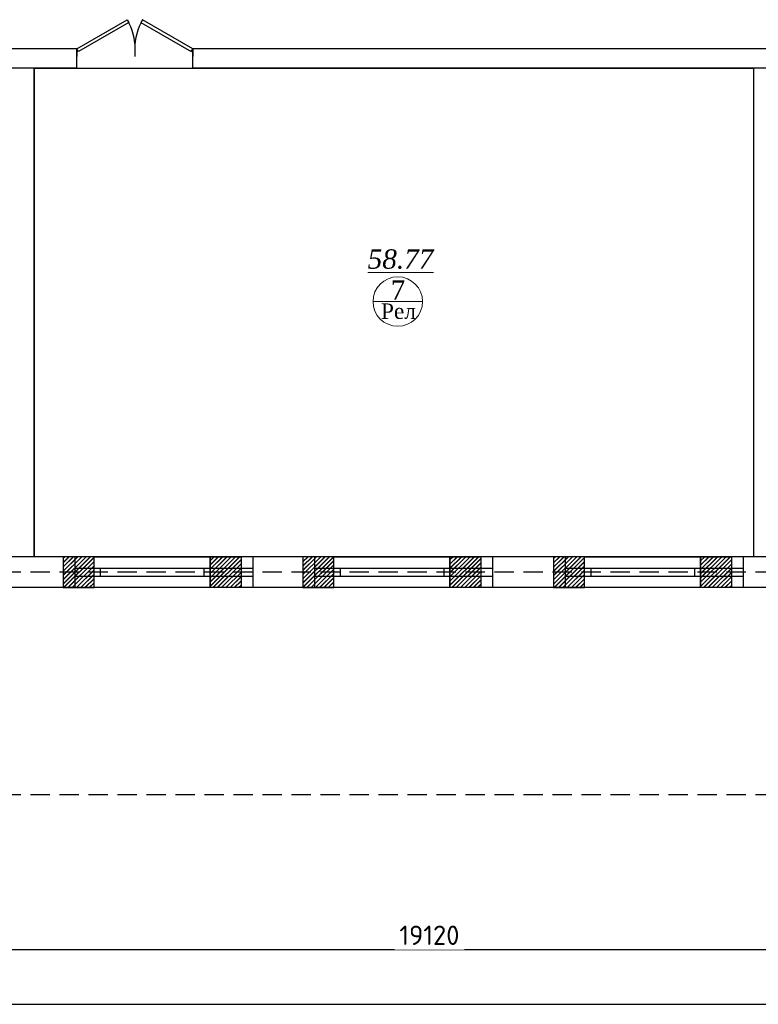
# Model space of a CAD drawing. Header units: inches. Extents: x 8001 to 766003, y -84601 to 563258.
# Tile 8 of 188: x 210754 to 220301, y 3792 to 16525. Entities that reach past the tile are written whole.
import ezdxf

# ---------------------------------------------------------------- set-up
doc = ezdxf.new("R2010")
doc.units = ezdxf.units.IN
doc.header["$MEASUREMENT"] = 0
doc.linetypes.add('( Hidden )', pattern=[0.375, 0.25, -0.125])
doc.layers.add('.', color=7, linetype='Continuous', lineweight=15)
doc.layers.add('СТЕНЫ', color=7, linetype='Continuous', lineweight=40)
doc.styles.add('Text style', font='isocpeur.ttf', dxfattribs={"height": 250})
doc.styles.add('TIEMS', font='times.ttf')
doc.dimstyles.new('Dim Style', dxfattribs={"dimtxt": 250, "dimasz": 250, "dimexe": 125, "dimexo": 62.5, "dimgap": 62.5, "dimtad": 1, "dimdec": 0, "dimtxsty": 'Text style', "dimblk": 'OBLIQUE', "dimcen": 250, "dimclrd": 256, "dimclre": 256, "dimclrt": 256, "dimadec": 0, "dimazin": 0, "dimtfac": 1, "dimtdec": 0, "dimtmove": 0, "dimatfit": 3, "dimldrblk": 'OBLIQUE', "dimfxl": 1, "dimlwd": -1, "dimlwe": -1, "dimarcsym": 0})
pattern_1 = [(45, (1276666.2517349, 1731302.557319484), (-27.57716446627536, 27.57716446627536), []), (45, (1276668.2517349, 1731302.557319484), (-27.57716446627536, 27.57716446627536), [])]

# ---------------------------------------------------------------- blocks, each defined once
blk = doc.blocks.new('_Oblique')
at = {"color": 0, "linetype": 'ByBlock', "lineweight": -2}
blk.add_line((-0.5, -0.5), (0.5, 0.5), dxfattribs=at)
blk = doc.blocks.new('*D156')
at = {"transparency": 16777216}
for p, q in [((178669.6526456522, 52568.79945057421), (178669.6526456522, 52631.29945057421)), ((197789.6526456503, 52568.79945057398), (197789.6526456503, 52631.29945057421)), ((197789.6526456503, 52506.29945057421), (178669.6526456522, 52506.29945057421))]:
    blk.add_line(p, q, dxfattribs=at)
at = {"layer": 'Defpoints', "color": 0, "transparency": 16777216}
for p in [(178669.6526456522, 52506.29945057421), (178669.6526456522, 52506.29945057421), (197789.6526456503, 52506.29945057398)]:
    blk.add_point(p, dxfattribs=at)
at = {"transparency": 16777216, "xscale": 250, "yscale": 250, "zscale": 250, "rotation": 180}
blk.add_blockref('_Oblique', (178669.6526456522, 52506.29945057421), dxfattribs=at)
at = {"transparency": 16777216, "xscale": 250, "yscale": 250, "zscale": 250}
blk.add_blockref('_Oblique', (197789.6526456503, 52506.29945057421), dxfattribs=at)
at = {"transparency": 16777216, "insert": (188229.6526456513, 52693.79945057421), "char_height": 250, "attachment_point": 5, "style": 'Text style', "bg_fill": 3, "box_fill_scale": 1.25, "bg_fill_color": 256, "bg_fill_true_color": 13158600, "bg_fill_transparency": 0}
blk.add_mtext('19120', dxfattribs=at)
blk = doc.blocks.new('*D158')
at = {"transparency": 16777216}
for p, q in [((176769.6526456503, 51877.28532255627), (176769.6526456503, 51675.95930125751)), ((231319.6526456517, 51863.45930125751), (231319.6526456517, 51925.95930125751)), ((176769.6526456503, 51800.95930125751), (231319.6526456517, 51800.95930125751))]:
    blk.add_line(p, q, dxfattribs=at)
at = {"layer": 'Defpoints', "color": 0, "transparency": 16777216}
for p in [(176769.6526456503, 51939.78532255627), (231319.6526456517, 51800.95930125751), (231319.6526456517, 51800.95930125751)]:
    blk.add_point(p, dxfattribs=at)
at = {"transparency": 16777216, "xscale": 250, "yscale": 250, "zscale": 250, "rotation": 180}
blk.add_blockref('_Oblique', (176769.6526456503, 51800.95930125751), dxfattribs=at)
at = {"transparency": 16777216, "xscale": 250, "yscale": 250, "zscale": 250}
blk.add_blockref('_Oblique', (231319.6526456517, 51800.95930125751), dxfattribs=at)
at = {"transparency": 16777216, "insert": (204044.652645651, 51988.45930125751), "char_height": 250, "attachment_point": 5, "style": 'Text style', "bg_fill": 3, "box_fill_scale": 1.25, "bg_fill_color": 256, "bg_fill_true_color": 13158600, "bg_fill_transparency": 0}
blk.add_mtext('74330', dxfattribs=at)
blk = doc.blocks.new('ggggggggggggggfffffggggg')
for p, q in [((3071698.227177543, 634647.347175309), (3071698.227177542, 634247.347175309)), ((3073998.227177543, 634647.347175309), (3073998.227177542, 634247.347175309)), ((3074798.227177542, 634647.347175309), (3074798.227177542, 634247.347175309)), ((3077098.227177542, 634647.347175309), (3077098.227177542, 634247.347175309)), ((3083338.227177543, 634647.3471753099), (3077472.464016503, 634647.3471753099)), ((3078038.227177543, 634647.347175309), (3078038.227177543, 634247.347175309)), ((3080338.227177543, 634647.347175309), (3080338.227177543, 634247.347175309))]:
    blk.add_line(p, q)
at = {"color": 5}
for p, q in [((3071698.227177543, 634497.3471753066), (3073998.227177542, 634497.3471753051)), ((3071698.227177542, 634397.3471753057), (3073998.227177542, 634397.347175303)), ((3074798.227177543, 634497.3471753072), (3077098.227177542, 634497.3471753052)), ((3074798.227177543, 634397.347175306), (3077098.227177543, 634397.3471753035)), ((3078038.227177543, 634497.347175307), (3080338.227177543, 634497.3471753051)), ((3078038.227177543, 634397.3471753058), (3080338.227177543, 634397.3471753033))]:
    blk.add_line(p, q, dxfattribs=at)
blk = doc.blocks.new('gggggggggggggggffffffffffgc')
at = {"layer": '.'}
h = blk.add_hatch(dxfattribs=at)
h.set_pattern_fill('JIS_LC_8', color=32, scale=5)
h.set_pattern_definition(pattern_1)
h.paths.add_polyline_path([(1969329.713512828, 2113298.219507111), (1968929.713512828, 2113298.219507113), (1968929.713512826, 2112898.219507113), (1969329.713512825, 2112898.219507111)])
h = blk.add_hatch(dxfattribs=at)
h.set_pattern_fill('JIS_LC_8', color=32, scale=5)
h.set_pattern_definition(pattern_1)
h.paths.add_polyline_path([(1970829.713512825, 2113298.219507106), (1971229.713512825, 2113298.219507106), (1971229.713512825, 2112898.219507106), (1970829.713512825, 2112898.219507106)])
for p, q in [((1968929.713512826, 2113298.219507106), (1968929.713512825, 2112898.219507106)), ((1968929.713512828, 2113298.219507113), (1968929.713512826, 2112898.219507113)), ((1971229.713512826, 2113298.219507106), (1971229.713512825, 2112898.219507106))]:
    blk.add_line(p, q)
at = {"color": 5}
for p, q in [((1969329.713512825, 2113148.219507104), (1970829.713512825, 2113148.219507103)), ((1969329.713512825, 2113048.219507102), (1970829.713512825, 2113048.219507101))]:
    blk.add_line(p, q, dxfattribs=at)
for points in [[(1969329.713512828, 2113298.219507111), (1968929.713512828, 2113298.219507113), (1968929.713512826, 2112898.219507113), (1969329.713512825, 2112898.219507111)], [(1970829.713512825, 2113298.219507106), (1971229.713512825, 2113298.219507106), (1971229.713512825, 2112898.219507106), (1970829.713512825, 2112898.219507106)]]:
    blk.add_lwpolyline(points, close=True)
at = {"color": 0}
blk.add_lwpolyline([(1969329.713512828, 2113298.219507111), (1970829.713512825, 2113298.219507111), (1970829.713512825, 2112898.219507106), (1969329.713512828, 2112898.219507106)], close=True, dxfattribs=at)
at = {"color": 5}
for points in [[(1969409.713512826, 2113148.219507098), (1969409.713512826, 2113048.219507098)], [(1970749.713512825, 2113148.219507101), (1970749.713512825, 2113048.219507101)]]:
    blk.add_lwpolyline(points, dxfattribs=at)
blk = doc.blocks.new('*U300')
at = {"color": 5}
for p, q in [((0, 0), (0, -3.999999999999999)), ((-30, -3.33066907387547e-16), (-30, -3.999999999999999))]:
    blk.add_line(p, q, dxfattribs=at)
blk.add_lwpolyline([(0, -8.881784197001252e-16), (-25.98076211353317, 14.99999999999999), (-26.85576211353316, 13.48445554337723), (-0.875, -1.515544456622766)], close=True, dxfattribs=at)
blk.add_arc((0, 0), 30, 150.0000000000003, 180, dxfattribs=at)
blk = doc.blocks.new('hkgk')
for p, q in [((183671.1995090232, 64159.33996780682), (182172.7463723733, 64159.33996780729)), ((183671.1995090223, 63909.33996780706), (183671.1995090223, 64159.33996780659)), ((183671.1995090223, 63909.33996780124), (183671.1995090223, 64159.33996780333)), ((193471.1995090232, 64159.33996780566), (185171.1995090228, 64159.33996780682)), ((185171.1995090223, 63909.33996780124), (185171.1995090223, 64159.33996780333)), ((183671.1995090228, 63909.33996780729), (182172.7463723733, 63909.33996780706)), ((183120.7463723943, 63909.33996780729), (183120.7463723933, 57589.33996780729)), ((192421.1995090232, 63909.33996780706), (185171.1995090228, 63909.33996780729)), ((193471.1995090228, 63909.33996780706), (192421.1995090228, 63909.33996780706)), ((192421.1995090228, 63909.33996781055), (192421.1995090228, 57589.33996781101)), ((183169.1995090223, 57589.33996780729), (180219.6526456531, 57589.33996780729)), ((225121.1995090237, 57589.33996780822), (182471.1995090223, 57589.33996780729)), ((189419.6526456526, 57589.33996780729), (183169.1995090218, 57589.33996780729)), ((195169.6526456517, 57589.33996780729), (189419.6526456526, 57589.33996780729)), ((221494.2121135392, 57189.33996780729), (176572.7463723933, 57189.33996780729))]:
    blk.add_line(p, q)
at = {"lineweight": 0, "ltscale": 100}
blk.add_line((187501.1671904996, 60889.50819452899), (188141.1671904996, 60889.50819452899), dxfattribs=at)
at = {"color": 1, "linetype": '( Hidden )', "ltscale": 1000}
for p, q in [((231321.1995090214, 57389.33996780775), (170227.621721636, 57389.33996780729)), ((231321.1995090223, 54509.33996780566), (170227.621721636, 54509.33996780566))]:
    blk.add_line(p, q, dxfattribs=at)
at = {"color": 0}
blk.add_lwpolyline([(183120.7463723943, 63909.33996780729), (192421.1995090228, 63909.33996780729), (192421.1995090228, 57589.33996781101), (183120.7463723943, 57589.33996781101)], close=True, dxfattribs=at)
at = {"layer": 'СТЕНЫ', "color": 0, "linetype": 'ByBlock', "lineweight": 0, "ltscale": 100}
blk.add_circle((187821.1671904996, 60889.50819452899), 320, dxfattribs=at)
at = {"color": 5, "yscale": 25, "zscale": 25}
for p, xscale in [((183671.1995090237, 64159.33996780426), -25), ((185171.1995090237, 64159.33996780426), 25)]:
    blk.add_blockref('*U300', p, dxfattribs=dict(at, xscale=xscale))
blk.add_blockref('ggggggggggggggfffffggggg', (-2888052.811370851, -577058.0072075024))
at = {"color": 0}
for p in [(-1785434.297706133, -2055708.879539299), (-1782334.297706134, -2055708.879539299), (-1779094.297706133, -2055708.879539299)]:
    blk.add_blockref('gggggggggggggggffffffffffgc', p, dxfattribs=at)
at = {"lineweight": 0, "ltscale": 100, "char_height": 250, "attachment_point": 5, "style": 'TIEMS'}
for s, insert in [('\\A1;{\\fTimes New Roman|b0|i1|c204|p18;\\L58.77}', (187856.5292925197, 61436.20368062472)), ('\\A1;7', (187823.3041859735, 61037.75746940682))]:
    blk.add_mtext(s, dxfattribs=dict(at, insert=insert))
at = {"lineweight": 0, "ltscale": 100, "insert": (187829.7896367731, 60763.61332900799), "char_height": 200, "width": 1156.471053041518, "attachment_point": 5, "style": 'TIEMS'}
blk.add_mtext('\\A1;Рел', dxfattribs=at)
dim = blk.add_linear_dim(base=(178669.6526456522, 52506.29945057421), p1=(197789.6526456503, 52506.29945057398), p2=(178669.6526456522, 52506.29945057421), dimstyle='Dim Style', override={"dimtfill": 1, "dimarcsym": 1})
dim.commit()
dim.dimension.update_dxf_attribs({"geometry": '*D156', "text_midpoint": (188229.6526456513, 52693.79945057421)})
dim = blk.add_linear_dim(base=(231319.6526456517, 51800.95930125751), p1=(176769.6526456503, 51939.78532255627), p2=(231319.6526456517, 51800.95930125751), text='74330', dimstyle='Dim Style', override={"dimtfill": 1, "dimarcsym": 1})
dim.commit()
dim.dimension.update_dxf_attribs({"geometry": '*D158', "text_midpoint": (204044.652645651, 51988.45930125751)})

msp = doc.modelspace()

# ---------------------------------------------------------------- block references
at = {"color": 25}
msp.add_blockref('hkgk', (27820.25034439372, -48009.03783065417), dxfattribs=at)

doc.saveas('drawing.dxf')
